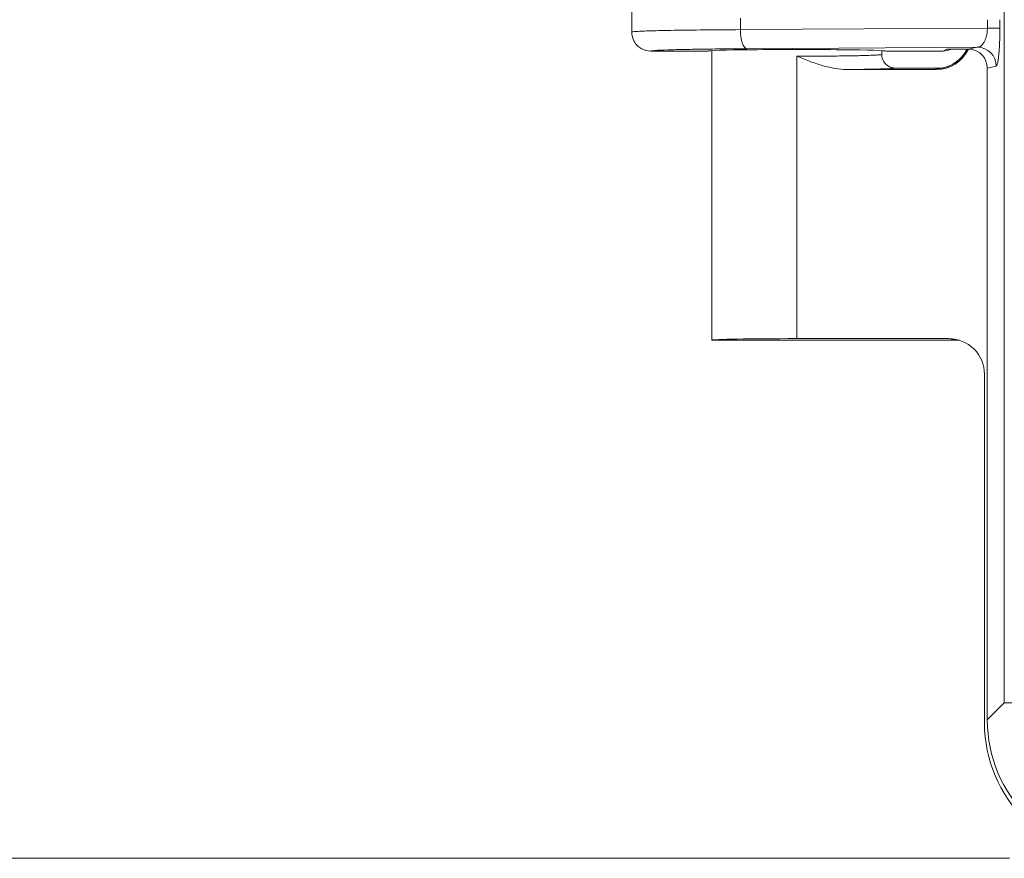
# Model space of a CAD drawing. Header units: inches. Extents: x 0 to 110, y 2 to 70.
# Tile 34 of 129: x 33.66 to 35.47, y 27.37 to 28.91. Entities that reach past the tile are written whole.
import ezdxf

# ---------------------------------------------------------------- set-up
doc = ezdxf.new("R2010")
doc.units = ezdxf.units.IN
doc.header["$LTSCALE"] = 3.25
doc.header["$MEASUREMENT"] = 0
for name, color, linetype, lineweight in [('Dimension (ANSI)', 7, 'Continuous', 9), ('Visible (ANSI)', 7, 'Continuous', 18), ('Visible Narrow (ANSI)', 7, 'Continuous', 5)]:
    doc.layers.add(name, color=color, linetype=linetype, lineweight=lineweight)
doc.styles.add('Note Text (ANSI)', font='arial.ttf')
doc.dimstyles.new('.XX', dxfattribs={"dimscale": 3.25, "dimtxt": 0.095, "dimasz": 0.125, "dimexe": 0.1875, "dimexo": 0.0625, "dimgap": 0.0625, "dimtad": 0, "dimtih": 1, "dimtoh": 1, "dimrnd": 1e-08, "dimzin": 0, "dimdsep": 46, "dimtxsty": 'Note Text (ANSI)', "dimblk": 'Filled-1', "dimcen": 0.09, "dimdle": 0.45, "dimclrd": 256, "dimclre": 256, "dimclrt": 256, "dimadec": 0, "dimazin": 1, "dimtfac": 1.263158, "dimtofl": 0, "dimtmove": 0, "dimatfit": 3, "dimfxl": 1, "dimtolj": 1, "dimtzin": 4, "dimlwd": -1, "dimlwe": -1, "dimarcsym": 0})

# ---------------------------------------------------------------- blocks, each defined once
blk = doc.blocks.new('Filled-1')
at = {"color": 0}
for p, q in [((0, 0), (-1, 0.25)), ((-1, 0.25), (-1, -0.25)), ((-1, 0), (0, 0)), ((-1, -0.25), (0, 0))]:
    blk.add_line(p, q, dxfattribs=at)
at = {"color": 0, "flags": 128}
blk.add_lwpolyline([(-1, -0.25), (0, 0), (-1, 0.25), (-1, -0.25)], dxfattribs=at)
at = {"color": 0}
blk.add_solid([(-1, -0.25), (0, 0), (-1, 0.25), (-1, -0.25)], dxfattribs=at)
blk = doc.blocks.new('*D39')
at = {"layer": 'Defpoints', "color": 0, "transparency": 16777216}
for p in [(35.6822, 40.7762), (32.4572, 27.3712), (35.6822, 27.3712)]:
    blk.add_point(p, dxfattribs=at)
at = {"layer": 'Dimension (ANSI)', "transparency": 16777216}
for p, q in [((35.4791, 40.7762), (31.8479, 40.7762)), ((32.4572, 40.37), (32.4572, 34.4346)), ((32.4572, 27.7775), (32.4572, 33.7129)), ((35.4791, 27.3712), (31.8479, 27.3712))]:
    blk.add_line(p, q, dxfattribs=at)
at = {"layer": 'Dimension (ANSI)', "transparency": 16777216, "xscale": 0.40625, "yscale": 0.40625, "zscale": 0.40625}
for p, rotation in [((32.4572, 40.7762), 90), ((32.4572, 27.3712), 270)]:
    blk.add_blockref('Filled-1', p, dxfattribs=dict(at, rotation=rotation))
at = {"layer": 'Dimension (ANSI)', "transparency": 16777216, "insert": (31.9806, 34.2315), "char_height": 0.30875, "attachment_point": 1, "style": 'Note Text (ANSI)'}
blk.add_mtext('\\A1;13.41', dxfattribs=at)

msp = doc.modelspace()

# ---------------------------------------------------------------- linework, layer by layer
at = {"layer": 'Visible (ANSI)'}
for p, q in [((34.7844, 29.2575), (34.7844, 28.89)), ((34.8194, 28.855), (34.9244, 28.855)), ((34.9319, 28.8558), (34.9319, 28.3238)), ((35.2444, 28.8558), (35.2444, 28.8487)), ((35.2519, 28.855), (35.3571, 28.855)), ((35.1793, 28.821), (35.3447, 28.821)), ((35.2694, 28.8237), (35.3544, 28.8237)), ((35.4384, 28.8238), (35.4384, 27.6255)), ((34.932, 28.3237), (35.3815, 28.3237)), ((35.3678, 28.3264), (35.0882, 28.3264)), ((35.4332, 28.2613), (35.4332, 27.6203))]:
    msp.add_line(p, q, dxfattribs=at)
for centre, major_axis, ratio, start_param, end_param in [((35.0882, 28.855), (0.1637, 0), 0.017455, 0, 3.141593), ((35.3446, 28.886), (0.046, -0.046), 0.999695, 5.497939, 6.635643), ((35.3571, 28.89), (0, -0.035), 0.999239, 0.000122, 0.453047), ((35.364, 28.8934), (-0.0314, -0.0155), 0.998365, 1.111003, 1.136709), ((35.4033, 28.8237), (0.0345, 0.0069), 0.996044, 6.087018, 7.565184), ((35.0882, 28.3238), (0.1562, 0), 0.017455, 3.141593, 3.149593), ((35.0882, 28.3237), (0.1562, 0), 0.017455, 1.570796, 3.133593), ((35.3679, 28.2614), (-0.064, 0.0128), 0.996044, 3.33776, 4.910077), ((35.3815, 28.2587), (0, 0.065), 0.996044, 6.192814, 6.283185), ((35.6842, 27.6222), (-0.1781, -0.1781), 0.992433, 5.501585, 7.064785), ((35.6894, 27.6274), (-0.1781, -0.1781), 0.992433, 5.501585, 7.064785)]:
    msp.add_ellipse(centre, major_axis=major_axis, ratio=ratio, start_param=start_param, end_param=end_param, dxfattribs=at)
for points, knots in [([(34.8194, 28.855), (34.8133, 28.855), (34.8072, 28.8566), (34.8019, 28.8597), (34.7993, 28.8612), (34.7968, 28.8631), (34.7947, 28.8652), (34.7926, 28.8673), (34.7907, 28.8698), (34.7891, 28.8725), (34.7861, 28.8778), (34.7844, 28.8839), (34.7844, 28.89)], [0, 0, 0, 0, 0.333333, 0.333333, 0.333333, 0.499945, 0.499945, 0.499945, 0.666667, 0.666667, 0.666667, 1, 1, 1, 1]), ([(35.2694, 28.8237), (35.2651, 28.8237), (35.2607, 28.8249), (35.2569, 28.8271), (35.255, 28.8282), (35.2533, 28.8296), (35.2518, 28.8311), (35.2503, 28.8326), (35.2489, 28.8344), (35.2478, 28.8363), (35.2456, 28.84), (35.2444, 28.8443), (35.2444, 28.8487)], [0.0000005, 0.0000005, 0.0000005, 0.0000005, 0.3333333, 0.3333333, 0.3333333, 0.499387, 0.499387, 0.499387, 0.6666667, 0.6666667, 0.6666667, 0.9993303, 0.9993303, 0.9993303, 0.9993303]), ([(35.3513, 28.8233), (35.3513, 28.8233), (35.3515, 28.8233), (35.3526, 28.8235), (35.3533, 28.8236), (35.3554, 28.8239), (35.3567, 28.8241), (35.3595, 28.8248), (35.3608, 28.8251), (35.3642, 28.8262), (35.3662, 28.8269), (35.3714, 28.829), (35.3746, 28.8307), (35.3825, 28.8356), (35.3869, 28.8393), (35.395, 28.848), (35.3986, 28.8532), (35.4013, 28.8587)], [0.0968743, 0.0968743, 0.0968743, 0.0968743, 0.1169365, 0.1169365, 0.1312291, 0.1312291, 0.145769, 0.145769, 0.1578259, 0.1578259, 0.1745728, 0.1745728, 0.2022547, 0.2022547, 0.2455235, 0.2455235, 0.2927647, 0.2927647, 0.2927647, 0.2927647]), ([(35.3639, 28.8584), (35.3646, 28.8584), (35.3647, 28.8584), (35.3708, 28.8585), (35.3762, 28.8586), (35.3854, 28.8587), (35.389, 28.8587), (35.3961, 28.8587), (35.3997, 28.8587), (35.4034, 28.8588)], [-0.006735, -0.006735, -0.006735, -0.006735, 0, 0, 0.0518791, 0.0518791, 0.0820867, 0.0820867, 0.1104973, 0.1104973, 0.1104973, 0.1104973]), ([(35.4034, 28.8588), (35.4037, 28.8588), (35.4041, 28.8587), (35.4045, 28.8587), (35.4046, 28.8587), (35.4048, 28.8587), (35.405, 28.8587), (35.4055, 28.8587), (35.406, 28.8587), (35.4066, 28.8586)], [0.0000002, 0.0000002, 0.0000002, 0.0000002, 0.345539, 0.345539, 0.345539, 0.5, 0.5, 0.5, 1, 1, 1, 1])]:
    msp.add_open_spline(points, degree=3, knots=knots, dxfattribs=at)
msp.add_open_spline([(35.1793, 28.821), (35.1726, 28.821), (35.1587, 28.8224), (35.1364, 28.8277), (35.113, 28.8357), (35.0966, 28.8422), (35.0882, 28.8456)], degree=3, dxfattribs=at)
at = {"layer": 'Visible Narrow (ANSI)'}
for p, q in [((35.4698, 27.6568), (35.4698, 40.4906)), ((34.9843, 28.9156), (34.9843, 28.8944)), ((35.4387, 28.9127), (35.4387, 28.8973)), ((35.4616, 28.9127), (35.4616, 28.8973)), ((35.4387, 28.8973), (34.9843, 28.8944)), ((35.4387, 28.8973), (35.4616, 28.8973)), ((35.4201, 28.8621), (34.9963, 28.8594)), ((35.3571, 28.855), (35.3639, 28.8584)), ((35.4201, 28.8621), (35.4034, 28.8588)), ((35.0882, 28.8456), (35.0882, 28.821)), ((35.0882, 28.821), (35.0882, 28.3264)), ((35.3447, 28.821), (35.3431, 28.8226)), ((35.455, 28.8271), (35.4384, 28.8238)), ((35.3678, 28.3264), (35.3815, 28.3237)), ((35.4384, 27.6255), (35.4698, 27.6568)), ((35.5594, 27.6568), (35.4698, 27.6568))]:
    msp.add_line(p, q, dxfattribs=at)
for centre, major_axis, ratio, start_param, end_param in [((34.9963, 28.8944), (0.0002, -0.035), 0.342015, 4.710216, 6.264577), ((35.3431, 28.8876), (-0.046, -0.046), 0.999695, 0.785616, 1.89646), ((35.4201, 28.8271), (-0.0068, 0.0343), 0.996044, 4.516222, 6.085497)]:
    msp.add_ellipse(centre, major_axis=major_axis, ratio=ratio, start_param=start_param, end_param=end_param, dxfattribs=at)
for points, knots in [([(34.9843, 28.8944), (34.961, 28.8943), (34.9166, 28.8939), (34.8602, 28.8932), (34.8173, 28.8922), (34.7905, 28.8911), (34.7844, 28.8904), (34.7844, 28.89)], [0, 0, 0, 0, 0.2, 0.4, 0.6, 0.8, 1, 1, 1, 1]), ([(35.4387, 28.8973), (35.4387, 28.8959), (35.4386, 28.8944), (35.4385, 28.8928), (35.4384, 28.8913), (35.4382, 28.8897), (35.438, 28.888), (35.4377, 28.8864), (35.4374, 28.8846), (35.437, 28.8829), (35.4365, 28.8811), (35.436, 28.8793), (35.4353, 28.8776), (35.4347, 28.8758), (35.434, 28.8741), (35.4331, 28.8726), (35.4323, 28.871), (35.4313, 28.8695), (35.4303, 28.8682), (35.4293, 28.8669), (35.4282, 28.8658), (35.4271, 28.8649), (35.4259, 28.864), (35.4248, 28.8633), (35.4236, 28.8629), (35.4224, 28.8624), (35.4213, 28.8621), (35.4201, 28.8621)], [0.0000001, 0.0000001, 0.0000001, 0.0000001, 0.1111112, 0.1111112, 0.1111112, 0.2222223, 0.2222223, 0.2222223, 0.3333334, 0.3333334, 0.3333334, 0.4444445, 0.4444445, 0.4444445, 0.5555556, 0.5555556, 0.5555556, 0.6666667, 0.6666667, 0.6666667, 0.7777778, 0.7777778, 0.7777778, 0.8888889, 0.8888889, 0.8888889, 1, 1, 1, 1]), ([(35.4616, 28.8973), (35.4616, 28.8953), (35.4616, 28.8933), (35.4615, 28.8903), (35.4615, 28.8894), (35.4615, 28.8861), (35.4615, 28.8838), (35.4614, 28.8805), (35.4614, 28.8797), (35.4613, 28.8761), (35.4612, 28.8734), (35.461, 28.8699), (35.461, 28.8692), (35.4609, 28.8655), (35.4607, 28.8624), (35.4605, 28.8589), (35.4604, 28.8584), (35.4602, 28.8548), (35.46, 28.8516), (35.4597, 28.8484), (35.4596, 28.8482), (35.4593, 28.8448), (35.459, 28.842), (35.4586, 28.8394), (35.4586, 28.8393), (35.4583, 28.8367), (35.4579, 28.8345), (35.4575, 28.8326), (35.4574, 28.8326), (35.457, 28.8308), (35.4566, 28.8295), (35.4562, 28.8285), (35.4562, 28.8285), (35.4557, 28.8276), (35.4553, 28.8272), (35.455, 28.8271)], [0, 0, 0, 0, 0.076658, 0.076658, 0.111111, 0.111111, 0.193918, 0.193918, 0.222222, 0.222222, 0.311362, 0.311362, 0.333333, 0.333333, 0.428797, 0.428797, 0.444444, 0.444444, 0.546136, 0.546136, 0.555556, 0.555556, 0.663442, 0.663442, 0.666667, 0.666667, 0.777778, 0.777778, 0.780721, 0.780721, 0.888889, 0.888889, 0.89809, 0.89809, 1, 1, 1, 1]), ([(34.9963, 28.8594), (34.9863, 28.8593), (34.9768, 28.8593), (34.9675, 28.8592), (34.9572, 28.8591), (34.9472, 28.859), (34.9377, 28.8589), (34.9256, 28.8587), (34.9141, 28.8586), (34.9034, 28.8584), (34.8981, 28.8583), (34.8931, 28.8582), (34.8882, 28.8581), (34.8755, 28.8579), (34.8643, 28.8576), (34.8549, 28.8573), (34.8535, 28.8573), (34.8521, 28.8572), (34.8507, 28.8572), (34.8404, 28.8568), (34.8326, 28.8565), (34.8273, 28.8561), (34.827, 28.8561), (34.8266, 28.8561), (34.8263, 28.856), (34.8217, 28.8557), (34.8194, 28.8553), (34.8194, 28.855)], [0, 0, 0, 0, 0.094198, 0.094198, 0.094198, 0.2, 0.2, 0.2, 0.333953, 0.333953, 0.333953, 0.4, 0.4, 0.4, 0.573189, 0.573189, 0.573189, 0.6, 0.6, 0.6, 0.8, 0.8, 0.8, 0.812638, 0.812638, 0.812638, 1, 1, 1, 1]), ([(35.0882, 28.8456), (35.0998, 28.8456), (35.1114, 28.8456), (35.1228, 28.8457), (35.1248, 28.8457), (35.1268, 28.8457), (35.1288, 28.8457), (35.1421, 28.8458), (35.1548, 28.8459), (35.1667, 28.846), (35.1679, 28.846), (35.1691, 28.846), (35.1703, 28.8461), (35.1808, 28.8462), (35.1905, 28.8464), (35.1992, 28.8465), (35.2026, 28.8466), (35.2058, 28.8467), (35.2089, 28.8467), (35.2145, 28.8469), (35.2196, 28.847), (35.224, 28.8472), (35.2281, 28.8473), (35.2316, 28.8475), (35.2345, 28.8476), (35.2364, 28.8478), (35.238, 28.8479), (35.2394, 28.848), (35.2423, 28.8482), (35.244, 28.8484), (35.2444, 28.8486), (35.2444, 28.8487), (35.2444, 28.8487), (35.2444, 28.8487)], [0, 0, 0, 0, 0.141336, 0.141336, 0.141336, 0.166667, 0.166667, 0.166667, 0.333333, 0.333333, 0.333333, 0.350126, 0.350126, 0.350126, 0.5, 0.5, 0.5, 0.558846, 0.558846, 0.558846, 0.666667, 0.666667, 0.666667, 0.767693, 0.767693, 0.767693, 0.833333, 0.833333, 0.833333, 0.977155, 0.977155, 0.977155, 1, 1, 1, 1]), ([(35.1793, 28.821), (35.1932, 28.8212), (35.2179, 28.8215), (35.247, 28.8222), (35.2651, 28.8229), (35.2693, 28.8235), (35.2694, 28.8237)], [0, 0, 0, 0, 0.25, 0.5, 0.75, 0.9999916, 0.9999916, 0.9999916, 0.9999916]), ([(35.3431, 28.8226), (35.3429, 28.8228), (35.3441, 28.823), (35.347, 28.8232), (35.3484, 28.8233), (35.3504, 28.8234), (35.3527, 28.8235)], [0, 0, 0, 0, 0.5, 0.5, 0.5, 0.7559081, 0.7559081, 0.7559081, 0.7559081])]:
    msp.add_open_spline(points, degree=3, knots=knots, dxfattribs=at)

# ---------------------------------------------------------------- dimensions: what is measured, and where the dimension line sits
at = {"layer": 'Dimension (ANSI)'}
dim = msp.add_linear_dim(base=(32.4572441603, 27.3712297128), p1=(35.6822441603, 40.7762297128), p2=(35.6822441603, 27.3712297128), angle=90, dimstyle='.XX', override={"dimgap": 0.0625, "dimdec": 2, "dimtol": 0, "dimlim": 0, "dimtp": 0, "dimtm": 0, "dimtdec": 2, "dimatfit": 1}, dxfattribs=at)
dim.commit()
dim.dimension.update_dxf_attribs({"geometry": '*D39', "text_midpoint": (32.4572441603, 34.0737297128), "dimtype": 160})

doc.saveas('drawing.dxf')
